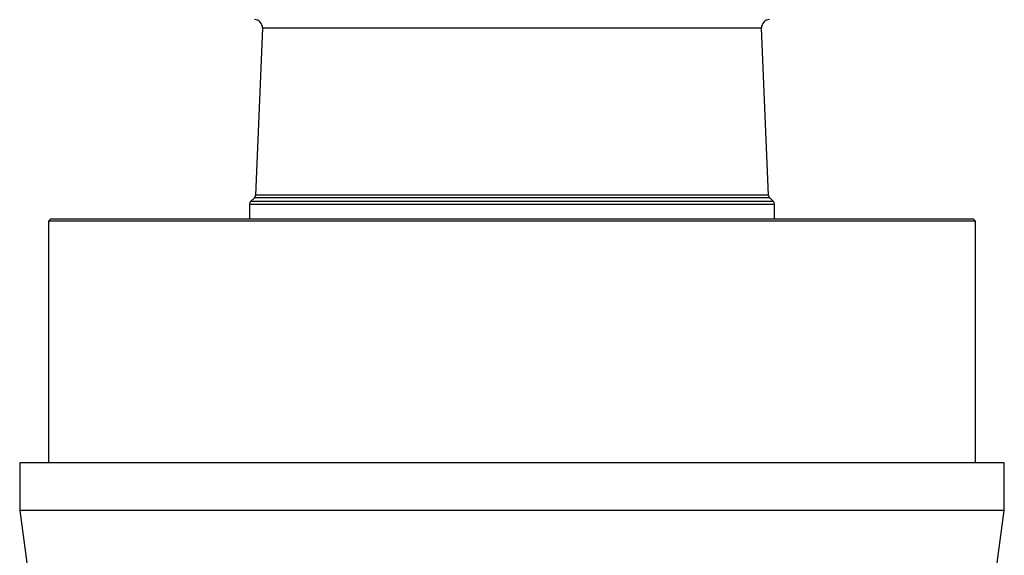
# Model space of a CAD drawing. Header units: millimetres. Extents: x 2016 to 3246, y 695 to 4145.
# Tile 3 of 9: x 2016 to 3246, y 1365 to 2035. Entities that reach past the tile are written whole.
import ezdxf

# ---------------------------------------------------------------- set-up
doc = ezdxf.new("R2010")
doc.units = ezdxf.units.MM

msp = doc.modelspace()

# ---------------------------------------------------------------- linework, layer by layer
at = {"color": 7, "linetype": 'Continuous', "lineweight": 25}
for p, q in [((2319.2, 2024.6), (2310.5, 1815.7)), ((2951.3, 1815.7), (2942.6, 2024.6)), ((2309.1, 1812.4), (2304.4, 1807.7)), ((2957.5, 1807.7), (2952.8, 1812.4)), ((2302.9, 1804.1), (2302.9, 1786.2)), ((2958.9, 1786.2), (2958.9, 1804.1)), ((2054.9, 1786.2), (2051.9, 1783.2)), ((2054.9, 1786.2), (3206.9, 1786.2)), ((3209.9, 1783.2), (3206.9, 1786.2)), ((2051.9, 1783.2), (2051.9, 1481.1)), ((3209.9, 1783.2), (2051.9, 1783.2)), ((3209.9, 1481.1), (3209.9, 1783.2)), ((2015.9, 1481.1), (2015.9, 1421.1)), ((3245.9, 1481.1), (2015.9, 1481.1)), ((3245.9, 1421.1), (3245.9, 1481.1)), ((2015.9, 1421.1), (2030.9, 1311.1)), ((3245.9, 1421.1), (2015.9, 1421.1)), ((3230.9, 1311.1), (3245.9, 1421.1))]:
    msp.add_line(p, q, dxfattribs=at)
at = {"color": 1, "linetype": 'Continuous', "lineweight": 25}
for p, q in [((2942.6, 2024.6), (2319.2, 2024.6)), ((2339.2, 1812.4), (2309.1, 1812.4)), ((2340.5, 1815.7), (2310.5, 1815.7)), ((2952.8, 1812.4), (2339.2, 1812.4)), ((2951.3, 1815.7), (2340.5, 1815.7)), ((2333.6, 1804.1), (2302.9, 1804.1)), ((2335, 1807.7), (2304.4, 1807.7)), ((2958.9, 1804.1), (2333.6, 1804.1)), ((2957.5, 1807.7), (2335, 1807.7))]:
    msp.add_line(p, q, dxfattribs=at)
at = {"color": 7, "linetype": 'Continuous', "lineweight": 25}
for centre, radius, start, end in [((2309.2, 2025.1), 10, 357.6264, 89), ((2952.6, 2025.1), 10, 91, 182.3736), ((2305.5, 1815.9), 5, 315, 357.6264), ((2956.3, 1815.9), 5, 182.3736, 225), ((2307.9, 1804.1), 5, 135, 180), ((2953.9, 1804.1), 5, 0, 45)]:
    msp.add_arc(centre, radius, start, end, dxfattribs=at)

doc.saveas('drawing.dxf')
